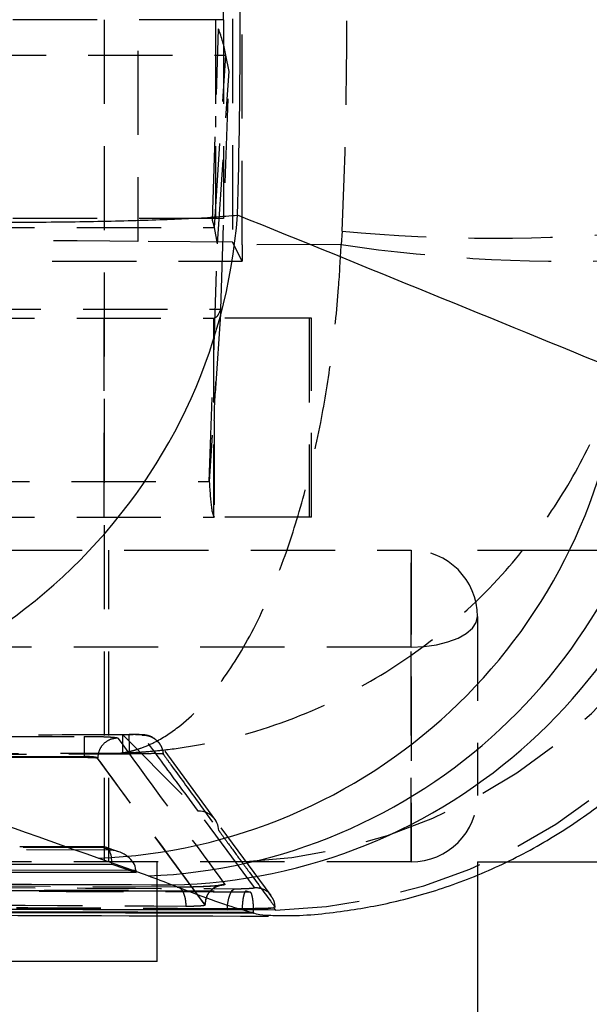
# Model space of a CAD drawing. Extents: x 11 to 368, y 17 to 293.
# Tile 6 of 24: x 196 to 205, y 37 to 52. Entities that reach past the tile are written whole.
import ezdxf

# ---------------------------------------------------------------- set-up
doc = ezdxf.new("R2010")
doc.units = 0
doc.linetypes.add('HIDDEN', pattern=[1.905, 1.27, -0.635])
doc.layers.get('0').update_dxf_attribs({"linetype": 'CONTINUOUS'})
doc.styles.add('SLDTEXTSTYLE0', font='TXT', dxfattribs={"width": 0.75})
doc.dimstyles.new('SLDDIMSTYLE0', dxfattribs={"dimtxt": 3.5, "dimasz": 3.302, "dimexe": 0, "dimexo": 0.0625, "dimgap": 0.875, "dimtad": 1, "dimdec": 0, "dimrnd": 1e-09, "dimzin": 12, "dimtxsty": 'SLDTEXTSTYLE0', "dimsah": 1, "dimcen": 0.09, "dimazin": 3, "dimtfac": 1, "dimtofl": 0, "dimtmove": 0, "dimatfit": 3, "dimtolj": 1, "dimtzin": 12})
doc.dimstyles.new('SLDDIMSTYLE1', dxfattribs={"dimtxt": 3.5, "dimasz": 3.302, "dimexe": 0, "dimexo": 0.0625, "dimgap": 0.875, "dimtad": 1, "dimdec": 3, "dimrnd": 1e-09, "dimzin": 12, "dimtxsty": 'SLDTEXTSTYLE0', "dimsah": 1, "dimcen": 0.09, "dimazin": 3, "dimtfac": 1, "dimtdec": 3, "dimtofl": 0, "dimtmove": 0, "dimatfit": 3, "dimtolj": 1, "dimtzin": 12})
doc.dimstyles.new('SLDDIMSTYLE2', dxfattribs={"dimtxt": 3.5, "dimasz": 3.302, "dimexe": 0, "dimexo": 0.0625, "dimgap": 0.875, "dimtad": 1, "dimdec": 3, "dimrnd": 1e-09, "dimzin": 12, "dimtxsty": 'SLDTEXTSTYLE0', "dimsah": 1, "dimcen": 0.09, "dimazin": 3, "dimtfac": 1, "dimtdec": 3, "dimtmove": 0, "dimatfit": 3, "dimtolj": 1, "dimtzin": 12})

# ---------------------------------------------------------------- blocks, each defined once
blk = doc.blocks.new('_D_5')
at = {"color": 179, "linetype": 'CONTINUOUS'}
for p, q in [((212.38, 59.966), (212.38, 66.316)), ((202.941, 59.966), (213.38, 59.966)), ((212.38, 59.966), (212.38, 43.966)), ((202.941, 43.966), (213.38, 43.966)), ((212.38, 43.966), (212.38, 37.616))]:
    blk.add_line(p, q, dxfattribs=at)
for points in [[(212.38, 59.966), (212.888, 63.268), (211.872, 63.268)], [(212.38, 43.966), (211.872, 40.664), (212.888, 40.664)]]:
    blk.add_solid(points, dxfattribs=at)
at = {"color": 179, "linetype": 'CONTINUOUS', "insert": (207.868, 48.262, -29.839), "char_height": 3.5, "attachment_point": 1, "rotation": 90, "style": 'SLDTEXTSTYLE0'}
blk.add_mtext('16', dxfattribs=at)
blk = doc.blocks.new('_D_6')
at = {"color": 179, "linetype": 'CONTINUOUS'}
for p, q in [((112.941, 40.966), (112.941, 26.766)), ((202.941, 39.266), (202.941, 26.766)), ((202.941, 27.766), (112.941, 27.766))]:
    blk.add_line(p, q, dxfattribs=at)
for points in [[(112.941, 27.766), (116.243, 27.258), (116.243, 28.274)], [(202.941, 27.766), (199.639, 28.274), (199.639, 27.258)]]:
    blk.add_solid(points, dxfattribs=at)
at = {"color": 179, "linetype": 'CONTINUOUS', "insert": (151.888, 32.278, -29.839), "char_height": 3.5, "attachment_point": 1, "style": 'SLDTEXTSTYLE0'}
blk.add_mtext('90', dxfattribs=at)
blk = doc.blocks.new('_D_7')
at = {"color": 179, "linetype": 'CONTINUOUS'}
for p, q in [((69.764, 45.116), (69.764, 17.051)), ((202.941, 39.266), (202.941, 17.051)), ((202.941, 18.051), (69.764, 18.051))]:
    blk.add_line(p, q, dxfattribs=at)
for points in [[(69.764, 18.051), (73.066, 17.543), (73.066, 18.559)], [(202.941, 18.051), (199.639, 18.559), (199.639, 17.543)]]:
    blk.add_solid(points, dxfattribs=at)
at = {"color": 179, "linetype": 'CONTINUOUS', "insert": (121.166, 22.563, -29.839), "char_height": 3.5, "attachment_point": 1, "style": 'SLDTEXTSTYLE0'}
blk.add_mtext('133', dxfattribs=at)
blk = doc.blocks.new('_D_11')
at = {"color": 179, "linetype": 'CONTINUOUS'}
for p, q in [((202.941, 64.666), (224.169, 64.666)), ((223.169, 64.666), (223.169, 39.266)), ((202.941, 39.266), (224.169, 39.266))]:
    blk.add_line(p, q, dxfattribs=at)
for points in [[(223.169, 64.666), (222.661, 61.364), (223.677, 61.364)], [(223.169, 39.266), (223.677, 42.568), (222.661, 42.568)]]:
    blk.add_solid(points, dxfattribs=at)
at = {"color": 179, "linetype": 'CONTINUOUS', "insert": (218.658, 46.322, -29.839), "char_height": 3.5, "attachment_point": 1, "rotation": 90, "style": 'SLDTEXTSTYLE0'}
blk.add_mtext('25,4', dxfattribs=at)

msp = doc.modelspace()

# ---------------------------------------------------------------- linework, layer by layer
at = {"color": 7, "linetype": 'HIDDEN'}
for p, q in [((197.3224, 39.2659), (197.3224, 65.4756)), ((197.8235, 55.3082), (197.8235, 48.6237)), ((199.116, 51.9659), (199.116, 54.9659)), ((199.116, 51.9659), (185.616, 51.9659)), ((198.9979, 51.9659), (198.9979, 48.9659)), ((199.116, 51.9659), (199.116, 48.9659)), ((199.2515, 51.9766), (199.2515, 48.6094)), ((198.9509, 48.9319), (199.0402, 51.8296)), ((185.6476, 51.43), (199.1511, 51.43)), ((198.9787, 48.832), (199.1511, 51.43)), ((199.1998, 51.1852), (199.1511, 51.43)), ((199.0274, 48.5871), (199.1998, 51.1852)), ((199.0737, 47.5999), (199.1998, 51.1852)), ((198.9979, 50.5136), (198.9944, 50.343)), ((199.116, 48.9659), (185.616, 48.9659)), ((185.4752, 48.832), (198.9787, 48.832)), ((199.0274, 48.5871), (198.9787, 48.832)), ((200.9026, 48.7769), (200.8883, 48.5741)), ((199.2515, 48.6094), (197.8235, 48.6237)), ((198.9012, 45.0018), (199.0274, 48.5871)), ((199.395, 48.3226), (199.2515, 48.6094)), ((200.8883, 48.5741), (199.395, 48.5686)), ((199.395, 48.5686), (199.395, 48.3226)), ((185.1048, 48.3226), (199.395, 48.3226)), ((185.5702, 47.5999), (199.0737, 47.5999)), ((199.0737, 47.5999), (198.9012, 45.0018)), ((185.4744, 47.4659), (198.9778, 47.4659)), ((197.3162, 44.4659), (197.3162, 47.4659)), ((198.9679, 47.4659), (198.9679, 44.4659)), ((200.4047, 47.4659), (198.9778, 47.4659)), ((200.4047, 47.4659), (200.4047, 44.4659)), ((200.4412, 47.4659), (200.4047, 47.4659)), ((200.4412, 44.4659), (200.4412, 47.4659)), ((198.9778, 45.9217), (198.9778, 44.4659)), ((185.3978, 45.0018), (198.9012, 45.0018)), ((185.4744, 44.4659), (198.9778, 44.4659)), ((200.4047, 44.4659), (198.9778, 44.4659)), ((200.4412, 44.4659), (200.4047, 44.4659)), ((174.7612, 43.9659), (201.9412, 43.9659)), ((197.3912, 39.2659), (197.3912, 43.9659)), ((201.9412, 42.5059), (201.9412, 43.9659)), ((201.9412, 43.9659), (201.9412, 39.2659)), ((202.9412, 42.9659), (202.9412, 40.2659)), ((201.9412, 42.5059), (176.5274, 42.5059)), ((201.9412, 39.2659), (201.9412, 42.5059)), ((197.6957, 41.1862), (197.5989, 41.1844)), ((197.6957, 41.1842), (197.5989, 41.1833)), ((197.5989, 41.1833), (197.5989, 41.1838)), ((197.5989, 41.1833), (198.7369, 40.0319)), ((198.9854, 39.9115), (198.1485, 41.0584)), ((197.0177, 40.8547), (187.9754, 40.8202)), ((197.0177, 40.8382), (187.9754, 40.8025)), ((197.0177, 40.8382), (197.0177, 40.8547)), ((197.5699, 40.908), (197.5812, 40.8965)), ((197.5812, 40.8965), (197.6003, 40.8966)), ((197.6003, 40.8966), (197.7006, 40.8978)), ((197.2205, 40.8281), (197.2205, 40.8295)), ((197.2205, 40.8295), (197.2205, 40.8295)), ((198.8375, 38.6161), (197.2205, 40.8281)), ((199.5834, 38.8783), (198.7369, 40.0319)), ((199.833, 38.759), (198.9852, 39.91)), ((197.3163, 39.491), (184.6189, 39.4962)), ((184.6677, 39.4933), (197.2951, 39.4882)), ((197.4194, 39.4453), (184.7435, 39.4504)), ((197.2951, 39.4882), (197.4194, 39.4453)), ((197.5363, 39.4194), (197.3405, 39.487)), ((201.9412, 39.2659), (182.5936, 39.2659)), ((198.1161, 38.454), (198.1161, 39.2659)), ((197.6867, 39.1436), (197.7979, 39.1435)), ((198.417, 38.8848), (193.1932, 38.9109)), ((197.6873, 38.8327), (186.0757, 38.8598)), ((197.7047, 38.8305), (199.4565, 38.8268)), ((199.4565, 38.8268), (199.4615, 38.8268)), ((199.5129, 38.811), (199.4565, 38.8268)), ((199.4615, 38.8268), (199.5188, 38.811)), ((199.5188, 38.811), (199.5129, 38.811)), ((198.8375, 38.6223), (198.8375, 38.6224)), ((198.8375, 38.6161), (198.8375, 38.6223)), ((198.8376, 38.6157), (198.8376, 38.6214)), ((199.1746, 38.5403), (199.1746, 38.5578)), ((199.9003, 38.5385), (199.3237, 38.5411)), ((199.5192, 38.5071), (199.5697, 38.507)), ((199.5697, 38.4932), (199.5697, 38.507)), ((199.8652, 38.4534), (199.7984, 38.4588)), ((199.8681, 38.5714), (199.8565, 38.5694)), ((199.8939, 38.5819), (199.8681, 38.5714)), ((199.8681, 38.5714), (199.9003, 38.5385))]:
    msp.add_line(p, q, dxfattribs=at)
at = {"color": 7, "linetype": 'CONTINUOUS'}
for p, q in [((184.2951, 39.2363), (197.4336, 39.231)), ((197.9808, 39.0548), (197.2271, 39.3224)), ((197.4336, 39.231), (197.8004, 39.1043)), ((197.8004, 39.1043), (184.5188, 39.1097)), ((185.9206, 38.5284), (199.5632, 38.4932)), ((199.3967, 38.5409), (199.3928, 38.5409)), ((199.5697, 38.4932), (199.3967, 38.5409)), ((199.5632, 38.4932), (199.5697, 38.4932)), ((198.1161, 37.7659), (198.1161, 38.454)), ((198.1161, 37.7659), (191.7662, 37.7659))]:
    msp.add_line(p, q, dxfattribs=at)
at = {"color": 8, "linetype": 'CONTINUOUS'}
msp.add_line((184.5224, 39.1489), (197.6867, 39.1436), dxfattribs=at)
at = {"color": 7, "linetype": 'HIDDEN', "flags": 128}
for points in [[(201.9412, 42.5059), (202.1362, 42.5148), (202.3238, 42.541), (202.4967, 42.5835), (202.6483, 42.6407), (202.7726, 42.7104), (202.865, 42.7899), (202.9219, 42.8762), (202.9412, 42.9659)], [(199.1746, 38.5578), (199.177, 38.615), (199.1839, 38.6701), (199.1949, 38.7213), (199.2097, 38.7666), (199.2278, 38.8045), (199.2484, 38.8337), (199.2709, 38.8529), (199.2945, 38.8617)]]:
    msp.add_lwpolyline(points, dxfattribs=at)
at = {"color": 7, "linetype": 'HIDDEN'}
for centre, radius, start, end in [((197.0462, 51.0611), 2.137, 9.94136, 21.07764), ((198.4526, 48.7398), 0.5341, 9.94017, 21.07983), ((203.1847, 73.4715), 24.7998, 264.7199, 275.2801), ((204.3117, 71.7546), 23.432, 261.59908, 272.74302), ((199.0427, 47.3933), 8.1356, 272.45532, 354.81584), ((199.7059, 46.6715), 8.1353, 271.36919, 354.81817), ((201.9412, 42.9659), 1, 0, 90), ((210.9083, 40.9706), 13.891, 179.22414, 180.47819), ((152.1914, 40.8181), 45.409, 0.09907, 0.46139), ((156.2316, 40.3403), 41.4727, 0.77015, 1.16588), ((201.9412, 40.2659), 1, 270, 0), ((198.7415, 39.7285), 0.3034, 1.90244, 90.86875)]:
    msp.add_arc(centre, radius, start, end, dxfattribs=at)
at = {"color": 7, "linetype": 'CONTINUOUS'}
for centre, radius, start, end in [((191.0681, 49.6437), 8.2832, 272.48823, 355.6736), ((196.8974, 47.5772), 8.2614, 272.28726, 353.61298), ((197.6511, 47.3096), 8.2614, 272.28729, 353.61293), ((198.1635, 47.1918), 8.2724, 271.17237, 353.51113)]:
    msp.add_arc(centre, radius, start, end, dxfattribs=at)
at = {"color": 7, "linetype": 'HIDDEN'}
for centre, major_axis, ratio, start_param, end_param in [((147.6511, 51.9659), (0, 60.9), 0.8756096, 4.6599993, 4.7647787), ((199.2623, 51.9659), (0, 60.9), 0.0021828, 4.6565741, 4.712399), ((188.52, 48.6059), (10.1507, 0.0001), 0.0043633, 0.4114513, 1.8632818), ((197.2776, 39.1866), (0.051, 0.3035), 0.488824, 4.9407519, 6.5021259), ((197.4018, 39.1437), (0.3947, -0.0663), 0.7530838, 0.2191107, 1.6525245), ((197.5238, 39.1016), (0.0039, 0.3074), 0.8999322, 4.732886, 4.8608462)]:
    msp.add_ellipse(centre, major_axis=major_axis, ratio=ratio, start_param=start_param, end_param=end_param, dxfattribs=at)
at = {"color": 7, "linetype": 'CONTINUOUS'}
for centre, major_axis, ratio, start_param, end_param in [((164.9583, 51.9659), (0, 60.9), 0.5650206, 4.6639773, 4.7608007), ((136.6587, 51.9659), (162.4402, -58.0551), 0.1132492, 1.1766637, 1.2155185), ((136.1909, 43.9225), (160.1287, -50.7936), 0.0895751, 1.2083075, 1.2471622), ((182.0423, 39.137), (17.3026, -1.0224), 0.125004, 0.3511979, 0.407192)]:
    msp.add_ellipse(centre, major_axis=major_axis, ratio=ratio, start_param=start_param, end_param=end_param, dxfattribs=at)
for points, knots in [([(187.8077, 49.102), (188.1975, 49.0838), (188.977, 49.0474), (190.2732, 49), (191.6486, 48.96), (193.1639, 48.9282), (194.6376, 48.9111), (196.0111, 48.9098), (197.1837, 48.9223), (198.1842, 48.9491), (198.8881, 48.9826), (199.2111, 49.0092), (199.3277, 49.0188)], [0, 0, 0, 0, 0.0921145, 0.1842289, 0.2883927, 0.3925564, 0.516343, 0.6226838, 0.729025, 0.8346784, 0.9403321, 1, 1, 1, 1]), ([(199.7985, 38.4624), (199.8776, 38.4594), (200.2567, 38.4451), (200.9048, 38.5116), (201.755, 38.6649), (202.5907, 38.914), (203.4359, 39.2702), (204.2564, 39.7335), (205.0301, 40.2988), (205.739, 40.9589), (206.3686, 41.7039), (206.9257, 42.5527), (207.3849, 43.4896), (207.7123, 44.4916), (207.8885, 45.2878), (207.9147, 45.7473), (207.9216, 45.8678)], [0, 0, 0, 0, 0.0196835, 0.094226, 0.1609184, 0.2340314, 0.3101004, 0.3880996, 0.4673273, 0.5473526, 0.6279023, 0.7087949, 0.7987704, 0.8858657, 0.9700642, 1, 1, 1, 1]), ([(184.7251, 38.9675), (186.0495, 38.9627), (190.5886, 38.9461), (195.1221, 38.9315), (198.3328, 38.9211)], [0, 0, 0, 0, 0.2917755, 1, 1, 1, 1]), ([(199.3928, 38.5409), (199.2519, 38.5854), (198.9691, 38.6746), (198.5454, 38.8388), (198.3328, 38.9211)], [0, 0, 0, 0, 0.49814632, 1, 1, 1, 1]), ([(199.3928, 38.5409), (199.2391, 38.5412), (198.3477, 38.5429), (194.5057, 38.5506), (190.1062, 38.5601), (186.4443, 38.5689), (185.7329, 38.5706)], [0, 0, 0, 0, 0.0337677, 0.1957685, 0.8437717, 1, 1, 1, 1]), ([(186.2503, 38.494), (186.2886, 38.4938), (190.811, 38.4759), (195.3213, 38.4621), (199.7935, 38.4483)], [0, 0, 0, 0, 0.00845234, 1, 1, 1, 1])]:
    msp.add_open_spline(points, degree=3, knots=knots, dxfattribs=at)
at = {"color": 7, "linetype": 'HIDDEN'}
for points, knots in [([(197.5699, 40.908), (197.5722, 40.9083), (197.575, 40.9087), (197.5795, 40.9093), (197.5846, 40.9101), (197.5945, 40.9115), (197.6113, 40.9142), (197.6394, 40.9191), (197.6866, 40.9284), (197.7659, 40.9475), (197.8999, 40.9891), (198.1285, 41.0874), (198.5336, 41.3469), (199.0454, 41.8812), (199.5809, 42.7516), (200.0058, 43.7287), (200.3397, 44.7904), (200.5798, 45.8268), (200.7498, 46.8821), (200.8468, 47.7888), (200.8769, 48.3585), (200.8883, 48.5741)], [0, 0, 0, 0, 0.0014899, 0.0017409, 0.002847, 0.0047788, 0.008021, 0.0134643, 0.0226047, 0.0379678, 0.063854, 0.1077881, 0.1839616, 0.3255819, 0.4500057, 0.5743789, 0.6747858, 0.7751663, 0.8613577, 0.9475382, 1, 1, 1, 1]), ([(197.5699, 40.908), (197.5754, 40.9081), (197.5819, 40.9083), (197.5925, 40.9087), (197.6047, 40.9091), (197.6281, 40.9099), (197.6676, 40.9114), (197.7339, 40.9144), (197.8453, 40.9206), (198.0326, 40.9343), (198.3489, 40.9669), (198.8889, 41.0499), (199.8461, 41.2821), (201.0563, 41.7819), (202.3236, 42.6162), (203.3305, 43.5645), (204.1229, 44.6035), (204.6937, 45.6236), (205.0992, 46.6672), (205.3319, 47.5672), (205.4053, 48.1347), (205.4331, 48.3495)], [0, 0, 0, 0, 0.0014899, 0.0017408, 0.0028456, 0.0047766, 0.0080178, 0.0134595, 0.0225978, 0.037958, 0.0638408, 0.1077711, 0.1839428, 0.3255817, 0.4500052, 0.5743782, 0.6747847, 0.7751647, 0.8613565, 0.9475374, 1, 1, 1, 1]), ([(199.0737, 47.5999), (199.0572, 47.5611), (199.0242, 47.4836), (198.9933, 47.4718), (198.9778, 47.4659)], [0, 0, 0, 0, 0.4999988, 1, 1, 1, 1]), ([(198.9778, 45.9217), (198.9783, 45.9824), (198.9794, 46.1005), (198.994, 46.3737), (199.0011, 46.5065)], [0, 0, 0, 0, 0.5138157, 1, 1, 1, 1]), ([(198.9012, 45.0018), (198.912, 44.8467), (198.9334, 44.5364), (198.963, 44.4894), (198.9778, 44.4659)], [0, 0, 0, 0, 0.5000002, 1, 1, 1, 1]), ([(197.5989, 41.1833), (197.3959, 41.1826), (196.3809, 41.1792), (192.9348, 41.1674), (189.6918, 41.155), (187.2607, 41.1457)], [0, 0, 0, 0, 0.05890729, 0.2945369, 1, 1, 1, 1]), ([(187.9746, 41.1242), (188.1776, 41.125), (189.1926, 41.1292), (192.2072, 41.1412), (195.0189, 41.1515), (197.0185, 41.1587)], [0, 0, 0, 0, 0.0673376, 0.3366882, 1, 1, 1, 1]), ([(197.0185, 41.1587), (197.0702, 41.1586), (197.1789, 41.1585), (197.3286, 41.1545), (197.4471, 41.148), (197.5105, 41.1405), (197.52, 41.1355), (197.5236, 41.1335)], [0, 0, 0, 0, 0.2003681, 0.4217081, 0.6430769, 0.8645076, 1, 1, 1, 1]), ([(197.5236, 41.1335), (197.4839, 41.1288), (197.4045, 41.1192), (197.3045, 41.0488), (197.2344, 40.9486), (197.2252, 40.8692), (197.2205, 40.8295)], [0, 0, 0, 0, 0.2499981, 0.4999969, 0.7500012, 1, 1, 1, 1]), ([(197.5236, 41.1335), (197.7928, 40.764), (198.3317, 40.0244), (198.8675, 39.2926), (199.1356, 38.9264)], [0, 0, 0, 0, 0.4995936, 1, 1, 1, 1]), ([(198.1418, 41.0624), (198.1157, 41.0897), (198.0767, 41.1306), (198.0105, 41.1613), (197.9648, 41.1745), (197.9275, 41.1803), (197.8773, 41.1846), (197.8093, 41.1857), (197.7259, 41.1851), (197.6892, 41.1846), (197.6803, 41.1845)], [0, 0, 0, 0, 0.2026922, 0.3030642, 0.3960592, 0.4699679, 0.5482779, 0.8006388, 0.9517039, 1, 1, 1, 1]), ([(197.8914, 41.1784), (197.8902, 41.179), (197.887, 41.1808), (197.8651, 41.1831), (197.8208, 41.1846), (197.762, 41.185), (197.7177, 41.1844), (197.6957, 41.1842)], [0, 0, 0, 0, 0.1170787, 0.3412766, 0.5636748, 0.7836491, 1, 1, 1, 1]), ([(197.8913, 41.1784), (197.9118, 41.178), (197.9527, 41.1773), (198.0122, 41.1607), (198.0672, 41.1334), (198.1156, 41.0954), (198.1554, 41.0485), (198.1849, 40.9946), (198.2017, 40.942), (198.2052, 40.9077), (198.2066, 40.8938)], [0, 0, 0, 0, 0.1300832, 0.2601628, 0.3902461, 0.52032596, 0.65040302, 0.78048588, 0.91056456, 1, 1, 1, 1]), ([(198.7369, 40.0319), (198.6272, 40.18), (198.3459, 40.5596), (198.0636, 40.944), (197.8913, 41.1784)], [0, 0, 0, 0, 0.3900924, 1, 1, 1, 1]), ([(187.1366, 40.8727), (188.8569, 40.8789), (192.3347, 40.8913), (195.8124, 40.9024), (197.5699, 40.908)], [0, 0, 0, 0, 0.4946648, 1, 1, 1, 1]), ([(187.2606, 40.8607), (187.4429, 40.8614), (188.4372, 40.8651), (191.8774, 40.8778), (195.1353, 40.8885), (197.5812, 40.8965)], [0, 0, 0, 0, 0.0529959, 0.2890259, 1, 1, 1, 1]), ([(197.2205, 40.8295), (197.2191, 40.8314), (197.2153, 40.8365), (197.1899, 40.8439), (197.1424, 40.8505), (197.0823, 40.8544), (197.0385, 40.8546), (197.0177, 40.8547)], [0, 0, 0, 0, 0.1350886, 0.3568792, 0.5784069, 0.7997329, 1, 1, 1, 1]), ([(197.2205, 40.8281), (197.2173, 40.8294), (197.2109, 40.8319), (197.1732, 40.835), (197.1196, 40.8373), (197.0643, 40.8382), (197.0296, 40.8382), (197.0177, 40.8382)], [0, 0, 0, 0, 0.2210769, 0.4421588, 0.6634288, 0.8850211, 1, 1, 1, 1]), ([(197.7006, 40.8978), (197.7607, 40.8989), (197.8869, 40.9013), (198.0462, 40.9039), (198.1567, 40.9029), (198.1996, 40.8987), (198.2053, 40.8947), (198.2066, 40.8938)], [0, 0, 0, 0, 0.233021, 0.4882857, 0.7093406, 0.9303506, 1, 1, 1, 1]), ([(198.2066, 40.8938), (198.2133, 40.8845), (198.2527, 40.8298), (198.4232, 40.5936), (198.6961, 40.2168), (198.9357, 39.8882), (199.0447, 39.7386)], [0, 0, 0, 0, 0.0238652, 0.1408872, 0.6089754, 1, 1, 1, 1]), ([(198.8375, 38.6224), (198.5686, 38.9886), (198.0312, 39.7204), (197.4906, 40.46), (197.2205, 40.8295)], [0, 0, 0, 0, 0.5004044, 1, 1, 1, 1]), ([(199.0447, 39.7386), (199.0528, 39.7276), (199.0935, 39.6719), (199.1974, 39.5297), (199.3048, 39.383), (199.3796, 39.281), (199.3912, 39.2652)], [0, 0, 0, 0, 0.0697465, 0.351936, 0.8992645, 1, 1, 1, 1]), ([(199.3912, 39.2652), (199.3975, 39.2566), (199.4364, 39.2036), (199.5805, 39.0073), (199.7417, 38.7881), (199.8703, 38.6138), (199.8939, 38.5819)], [0, 0, 0, 0, 0.0375993, 0.2316504, 0.8592937, 1, 1, 1, 1]), ([(187.3885, 38.9216), (189.353, 38.9111), (193.3217, 38.8898), (197.2904, 38.8711), (199.2945, 38.8617)], [0, 0, 0, 0, 0.4950143, 1, 1, 1, 1]), ([(199.1356, 38.9264), (199.1356, 38.9263), (199.1377, 38.9232), (199.1215, 38.9164), (199.0444, 38.9065), (198.9436, 38.899), (198.8237, 38.8926), (198.6824, 38.8875), (198.532, 38.8848), (198.4478, 38.8848), (198.417, 38.8848)], [0, 0, 0, 0, 0.0024626, 0.1685097, 0.3345444, 0.4845966, 0.5724829, 0.738421, 0.9043495, 1, 1, 1, 1]), ([(198.8471, 38.6906), (198.8557, 38.719), (198.8722, 38.773), (198.9221, 38.835), (198.9734, 38.876), (199.0171, 38.8981), (199.0444, 38.9075), (199.0575, 38.9108), (199.0621, 38.9116), (199.0543, 38.9103), (199.0247, 38.9066), (198.9565, 38.9006), (198.8369, 38.8936), (198.6751, 38.8877), (198.5259, 38.8851), (198.445, 38.8854), (198.4183, 38.8855)], [0, 0, 0, 0, 0.0730005, 0.1390586, 0.1945935, 0.2387313, 0.2695109, 0.2946743, 0.3235129, 0.3636524, 0.4240174, 0.5194418, 0.642524, 0.7820549, 0.9282121, 1, 1, 1, 1]), ([(199.1356, 38.9264), (199.0964, 38.9211), (199.018, 38.9104), (198.9197, 38.8398), (198.8511, 38.7402), (198.842, 38.6617), (198.8375, 38.6224)], [0, 0, 0, 0, 0.2499944, 0.4999982, 0.7500005, 1, 1, 1, 1]), ([(186.0863, 38.8578), (186.2708, 38.8573), (187.1929, 38.8549), (191.0657, 38.8452), (194.754, 38.837), (197.7047, 38.8305)], [0, 0, 0, 0, 0.047619, 0.2380953, 1, 1, 1, 1]), ([(199.5129, 38.811), (199.3285, 38.8114), (198.4064, 38.8135), (194.5337, 38.8223), (190.2632, 38.8327), (186.7304, 38.8422), (186.1484, 38.8438)], [0, 0, 0, 0, 0.0413971, 0.2069862, 0.8693414, 1, 1, 1, 1]), ([(198.417, 38.8848), (198.4219, 38.8851), (198.4337, 38.8858), (198.4593, 38.8767), (198.4924, 38.8441), (198.5241, 38.7747), (198.5442, 38.6891), (198.5476, 38.6273), (198.5491, 38.5994)], [0, 0, 0, 0, 0.0737183, 0.1792998, 0.3941157, 0.6089048, 0.8237058, 1, 1, 1, 1]), ([(199.2945, 38.8617), (199.3174, 38.8618), (199.3622, 38.8619), (199.4333, 38.8638), (199.4966, 38.8667), (199.5465, 38.8704), (199.5792, 38.8745), (199.582, 38.8771), (199.5834, 38.8783)], [0, 0, 0, 0, 0.1737712, 0.3392278, 0.5045643, 0.6698393, 0.8351111, 1, 1, 1, 1]), ([(199.4615, 38.8268), (199.4546, 38.8252), (199.4407, 38.822), (199.4214, 38.7722), (199.4064, 38.6956), (199.3985, 38.6129), (199.3972, 38.5597), (199.3967, 38.5409)], [0, 0, 0, 0, 0.2234306, 0.4469514, 0.6674813, 0.8822521, 1, 1, 1, 1]), ([(199.5697, 38.507), (199.5691, 38.5404), (199.568, 38.607), (199.5596, 38.6962), (199.5468, 38.7651), (199.5324, 38.8027), (199.5225, 38.8087), (199.5188, 38.811)], [0, 0, 0, 0, 0.2122445, 0.4243718, 0.6398199, 0.8624341, 1, 1, 1, 1]), ([(199.8276, 38.7553), (199.8198, 38.7679), (199.791, 38.8148), (199.7034, 38.866), (199.6234, 38.8742), (199.5834, 38.8783)], [0, 0, 0, 0, 0.1549095, 0.5774473, 1, 1, 1, 1]), ([(199.8939, 38.5819), (199.89, 38.6204), (199.8835, 38.6849), (199.8436, 38.7351), (199.8276, 38.7553)], [0, 0, 0, 0, 0.5971136, 1, 1, 1, 1]), ([(199.1746, 38.5578), (197.1702, 38.5672), (193.2008, 38.5859), (189.2314, 38.6072), (187.2663, 38.6178)], [0, 0, 0, 0, 0.5049613, 1, 1, 1, 1]), ([(188.1029, 38.6552), (188.2662, 38.6543), (189.1672, 38.6491), (192.6493, 38.6294), (195.968, 38.6125), (198.5491, 38.5994)], [0, 0, 0, 0, 0.0469036, 0.2587395, 1, 1, 1, 1]), ([(198.5491, 38.5994), (198.5696, 38.5994), (198.6132, 38.5995), (198.6837, 38.6013), (198.7483, 38.6042), (198.7997, 38.6079), (198.818, 38.6106), (198.827, 38.6119)], [0, 0, 0, 0, 0.1894751, 0.4026069, 0.6048304, 0.8072103, 1, 1, 1, 1]), ([(198.827, 38.6119), (198.8274, 38.6121), (198.8349, 38.6156), (198.8362, 38.619), (198.8375, 38.6223)], [0, 0, 0, 0, 0.05186331, 1, 1, 1, 1]), ([(198.827, 38.6119), (198.8274, 38.612), (198.835, 38.6134), (198.8363, 38.6148), (198.8375, 38.6161)], [0, 0, 0, 0, 0.060905, 1, 1, 1, 1]), ([(199.1746, 38.5403), (197.1899, 38.5494), (193.2205, 38.5676), (189.2511, 38.5884), (187.2663, 38.5988)], [0, 0, 0, 0, 0.5000002, 1, 1, 1, 1]), ([(199.8565, 38.5694), (199.8377, 38.5684), (199.7935, 38.5661), (199.6765, 38.5627), (199.5194, 38.5598), (199.3423, 38.5579), (199.2313, 38.5578), (199.1746, 38.5578)], [0, 0, 0, 0, 0.1544352, 0.3636892, 0.5728287, 0.7819255, 1, 1, 1, 1]), ([(199.8565, 38.5694), (199.8377, 38.5669), (199.7935, 38.5611), (199.6764, 38.5527), (199.5189, 38.5454), (199.3952, 38.5422), (199.3312, 38.5412), (199.3237, 38.5411)], [0, 0, 0, 0, 0.1907143, 0.4492652, 0.7077364, 0.9660441, 1, 1, 1, 1])]:
    msp.add_open_spline(points, degree=3, knots=knots, dxfattribs=at)
at = {"color": 8, "linetype": 'CONTINUOUS'}
for points, knots in [([(185.9209, 38.5405), (188.1944, 38.5345), (192.7271, 38.5225), (197.2599, 38.5122), (199.5192, 38.5071)], [0, 0, 0, 0, 0.5015602, 1, 1, 1, 1]), ([(199.7984, 38.4588), (199.7653, 38.457), (199.7187, 38.4545), (199.5982, 38.4845), (199.5632, 38.4932)], [0, 0, 0, 0, 0.7098751, 1, 1, 1, 1])]:
    msp.add_open_spline(points, degree=3, knots=knots, dxfattribs=at)

# ---------------------------------------------------------------- dimensions: what is measured, and where the dimension line sits
at = {"color": 179, "linetype": 'CONTINUOUS'}
for base, p1, p2, dimstyle, picture, middle in [((212.3797, 43.9659), (201.9412, 59.9659), (201.9412, 43.9659), 'SLDDIMSTYLE2', '_D_5', (212.3797, 52.2697)), ((223.1694, 39.2659), (201.9412, 64.6659), (201.9412, 39.2659), 'SLDDIMSTYLE1', '_D_11', (223.1694, 52.2697))]:
    dim = msp.add_linear_dim(base=base, p1=p1, p2=p2, angle=90, dimstyle=dimstyle, dxfattribs=at)
    dim.commit()
    dim.dimension.update_dxf_attribs({"geometry": picture, "text_midpoint": middle, "dimtype": 160})
for base, p2, dimstyle, picture, middle in [((69.764, 18.0509), (69.764, 46.1159), 'SLDDIMSTYLE0', '_D_7', (126.4669, 18.0509)), ((112.9412, 27.7659), (112.9412, 41.9659), 'SLDDIMSTYLE1', '_D_6', (155.8955, 27.7659))]:
    dim = msp.add_linear_dim(base=base, p1=(202.9412, 40.2659), p2=p2, dimstyle=dimstyle, dxfattribs=at)
    dim.commit()
    dim.dimension.update_dxf_attribs({"geometry": picture, "text_midpoint": middle, "dimtype": 160})

doc.saveas('drawing.dxf')
